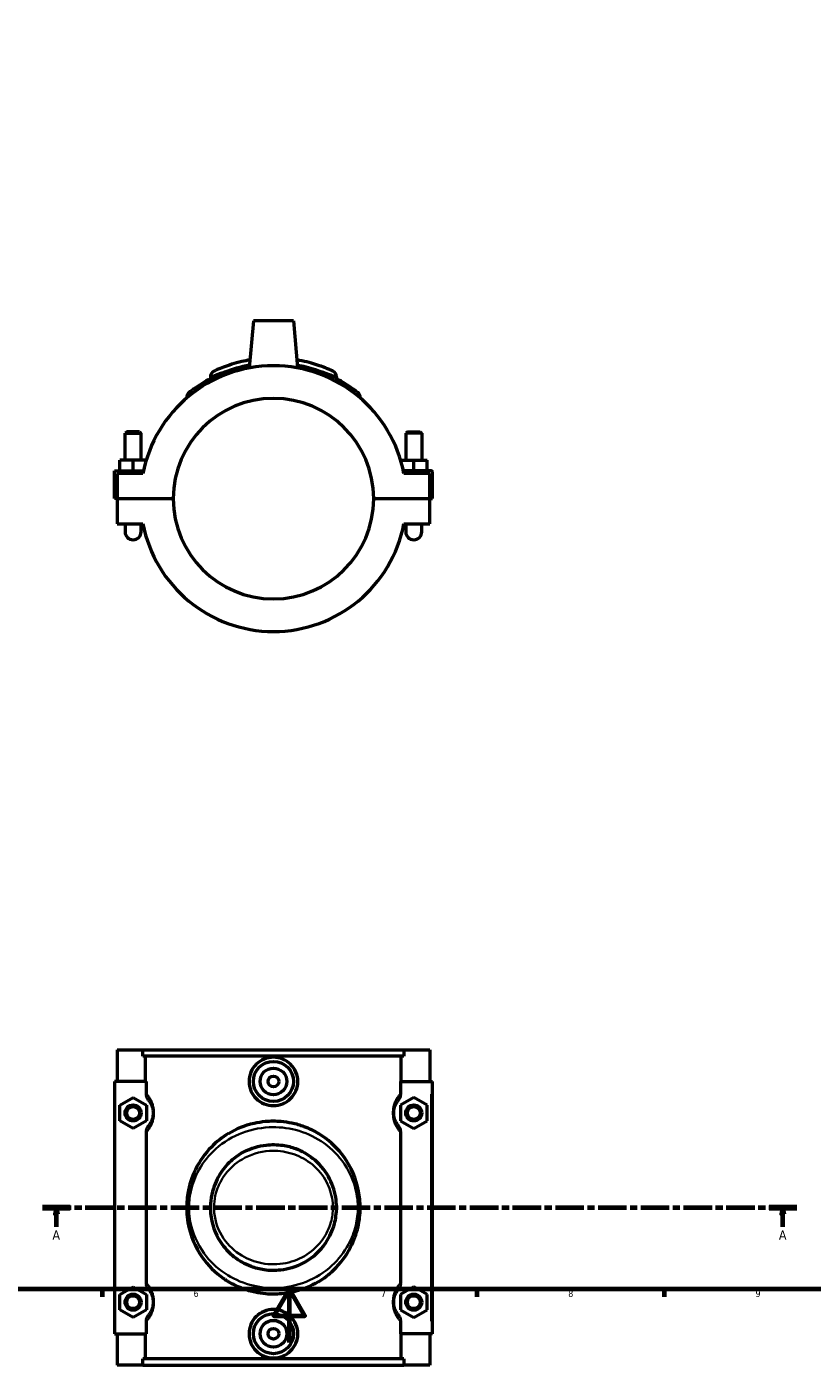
# Model space of a CAD drawing. Header units: millimetres. Extents: x 0 to 900, y -8 to 993.
# Tile 2 of 6: x 322 to 616, y -8 to 492. Entities that reach past the tile are written whole.
import ezdxf

# ---------------------------------------------------------------- set-up
doc = ezdxf.new("R2010")
doc.units = ezdxf.units.MM
doc.linetypes.add('CHAIN', pattern=[0.3543, 0.2362, -0.0295, 0.0591, -0.0295])
for name, color, linetype, lineweight in [('Border (ISO)', 7, 'Continuous', 70), ('Section Line (ISO)', 7, 'CHAIN', 70), ('Visible (ISO)', 7, 'Continuous', 50), ('Visible Narrow (ISO)', 7, 'Continuous', 35)]:
    doc.layers.add(name, color=color, linetype=linetype, lineweight=lineweight)
doc.styles.add('Label Text (ISO)', font='tahoma.ttf')
doc.styles.add('Note Text (ISO)', font='tahoma.ttf')

# ---------------------------------------------------------------- blocks, each defined once
blk = doc.blocks.new('Borders Default Border')
at = {"layer": 'Border (ISO)'}
for p, q in [((350.42, 20), (350.42, 17.1)), ((490.58, 20), (490.58, 17.1)), ((560.67, 20), (560.67, 17.1))]:
    blk.add_line(p, q, dxfattribs=at)
at = {"layer": 'Border (ISO)', "flags": 128}
for points in [[(20, 20), (20, 574), (821, 574), (821, 20), (20, 20)], [(420.5, 0), (420.5, 20), (414.73, 10), (426.27, 10), (420.5, 20)]]:
    blk.add_lwpolyline(points, dxfattribs=at)
at = {"layer": 'Border (ISO)', "color": 232, "true_color": 0xca0064, "char_height": 2.5, "attachment_point": 7, "style": 'Note Text (ISO)'}
for s, insert in [('6', (384.66, 17.05)), ('7', (454.77, 17.1)), ('8', (524.81, 17.04)), ('9', (594.88, 17.05))]:
    blk.add_mtext(s, dxfattribs=dict(at, insert=insert))
blk = doc.blocks.new('2dTransSection0')
at = {"layer": 'Section Line (ISO)', "linetype": 'CHAIN', "ltscale": 45.117649}
blk.add_line((328.16, 50.53), (610.3, 50.53), dxfattribs=at)
at = {"layer": 'Section Line (ISO)', "linetype": 'Continuous', "lineweight": 140}
for p, q in [((328.16, 50.53), (338.55, 50.53)), ((599.91, 50.53), (610.3, 50.53))]:
    blk.add_line(p, q, dxfattribs=at)
at = {"layer": 'Section Line (ISO)', "linetype": 'Continuous'}
for p, q in [((333.36, 50.53), (332.86, 48.03)), ((333.36, 48.03), (333.36, 50.53)), ((333.86, 48.03), (333.36, 50.53)), ((605.11, 50.53), (604.61, 48.03)), ((605.11, 48.03), (605.11, 50.53)), ((605.61, 48.03), (605.11, 50.53)), ((332.86, 48.03), (333.86, 48.03)), ((333.36, 43.32), (333.36, 48.03)), ((604.61, 48.03), (605.61, 48.03)), ((605.11, 43.32), (605.11, 48.03))]:
    blk.add_line(p, q, dxfattribs=at)
at = {"layer": 'Section Line (ISO)', "linetype": 'Continuous', "flags": 128}
for points in [[(333.86, 48.03), (333.36, 50.53), (332.86, 48.03), (333.86, 48.03)], [(605.61, 48.03), (605.11, 50.53), (604.61, 48.03), (605.61, 48.03)]]:
    blk.add_lwpolyline(points, dxfattribs=at)
at = {"layer": 'Section Line (ISO)'}
for points in [[(333.86, 48.03), (333.36, 50.53), (332.86, 48.03), (333.86, 48.03)], [(605.61, 48.03), (605.11, 50.53), (604.61, 48.03), (605.61, 48.03)]]:
    blk.add_solid(points, dxfattribs=at)
at = {"layer": 'Section Line (ISO)', "char_height": 3.5, "attachment_point": 7, "style": 'Label Text (ISO)'}
for insert in [(331.87, 38.53), (603.62, 38.53)]:
    blk.add_mtext('A', dxfattribs=dict(at, insert=insert))

msp = doc.modelspace()

# ---------------------------------------------------------------- linework, layer by layer
at = {"layer": 'Visible (ISO)'}
for p, q in [((407.031, 382.325), (405.491, 364.721)), ((422.031, 382.325), (407.031, 382.325)), ((422.031, 382.325), (423.571, 364.721)), ((390.931, 361.409), (390.931, 360.697)), ((438.131, 361.409), (438.131, 360.697)), ((382.081, 353.658), (382.081, 353.502)), ((446.981, 353.658), (446.981, 353.502)), ((359.631, 340.875), (359.031, 340.275)), ((364.431, 340.875), (359.631, 340.875)), ((364.431, 340.875), (365.031, 340.275)), ((464.631, 340.875), (464.031, 340.275)), ((464.631, 340.875), (469.431, 340.875)), ((469.431, 340.875), (470.031, 340.275)), ((359.031, 340.275), (365.031, 340.275)), ((359.031, 330.2), (359.031, 340.275)), ((365.031, 330.2), (365.031, 340.275)), ((470.031, 340.275), (464.031, 340.275)), ((464.031, 340.275), (464.031, 330.2)), ((470.031, 340.275), (470.031, 330.2)), ((355.031, 326.2), (365.901, 326.2)), ((355.031, 315.875), (355.031, 326.2)), ((357.031, 326.2), (357.031, 330.2)), ((362.031, 330.2), (357.031, 330.2)), ((366.929, 330.2), (362.031, 330.2)), ((362.031, 326.2), (362.031, 330.2)), ((462.133, 330.2), (467.031, 330.2)), ((473.531, 326.2), (463.162, 326.2)), ((467.031, 326.2), (467.031, 330.2)), ((467.031, 330.2), (472.031, 330.2)), ((472.031, 326.2), (472.031, 330.2)), ((474.031, 315.875), (474.031, 325.7)), ((365.698, 325.2), (356.031, 325.2)), ((356.031, 325.2), (356.031, 315.875)), ((473.031, 325.2), (463.364, 325.2)), ((473.031, 315.875), (473.031, 325.2)), ((356.031, 315.875), (355.031, 315.875)), ((356.031, 315.875), (377.031, 315.875)), ((356.031, 315.775), (356.031, 306.45)), ((377.031, 315.775), (356.031, 315.775)), ((359.031, 315.775), (359.031, 315.875)), ((365.031, 315.775), (365.031, 315.875)), ((452.031, 315.875), (473.031, 315.875)), ((473.031, 315.775), (452.031, 315.775)), ((464.031, 315.875), (464.031, 315.775)), ((470.031, 315.875), (470.031, 315.775)), ((473.031, 315.875), (474.031, 315.875)), ((473.031, 306.45), (473.031, 315.775)), ((356.031, 306.45), (365.698, 306.45)), ((359.031, 306.45), (359.031, 303.45)), ((365.031, 303.45), (365.031, 306.45)), ((463.364, 306.45), (473.031, 306.45)), ((464.031, 306.45), (464.031, 303.45)), ((470.031, 303.45), (470.031, 306.45)), ((356.031, 109.529), (356.031, 97.729)), ((356.031, 109.529), (365.698, 109.529)), ((365.698, 109.529), (463.364, 109.529)), ((365.698, 107.169), (365.698, 109.529)), ((463.364, 107.169), (365.698, 107.169)), ((366.691, 97.729), (366.691, 107.169)), ((462.371, 97.729), (462.371, 107.169)), ((463.364, 109.529), (463.364, 107.169)), ((463.364, 109.529), (473.031, 109.529)), ((473.031, 109.529), (473.031, 97.729)), ((366.898, 97.729), (355.031, 97.729)), ((355.031, 97.729), (355.031, 3.329)), ((366.898, 97.729), (366.898, 93.263)), ((462.164, 93.263), (462.164, 97.729)), ((462.164, 97.729), (473.531, 97.729)), ((473.531, 97.729), (474.031, 97.729)), ((474.031, 3.329), (474.031, 97.729)), ((357.031, 88.816), (362.031, 91.702)), ((362.031, 91.702), (367.031, 88.816)), ((467.031, 91.702), (462.031, 88.816)), ((472.031, 88.816), (467.031, 91.702)), ((357.031, 83.042), (357.031, 88.816)), ((367.031, 88.816), (367.031, 83.042)), ((462.031, 88.816), (462.031, 83.042)), ((472.031, 83.042), (472.031, 88.816)), ((362.031, 80.155), (357.031, 83.042)), ((367.031, 83.042), (362.031, 80.155)), ((462.031, 83.042), (467.031, 80.155)), ((467.031, 80.155), (472.031, 83.042)), ((366.898, 78.595), (366.898, 22.463)), ((462.164, 22.463), (462.164, 78.595)), ((357.031, 18.016), (362.031, 20.902)), ((362.031, 20.902), (367.031, 18.016)), ((467.031, 20.902), (462.031, 18.016)), ((472.031, 18.016), (467.031, 20.902)), ((357.031, 12.242), (357.031, 18.016)), ((367.031, 18.016), (367.031, 12.242)), ((462.031, 18.016), (462.031, 12.242)), ((472.031, 12.242), (472.031, 18.016)), ((362.031, 9.355), (357.031, 12.242)), ((367.031, 12.242), (362.031, 9.355)), ((462.031, 12.242), (467.031, 9.355)), ((467.031, 9.355), (472.031, 12.242)), ((366.898, 7.795), (366.898, 3.329)), ((462.164, 3.329), (462.164, 7.795)), ((355.031, 3.329), (366.898, 3.329)), ((356.031, 3.329), (356.031, -8.471)), ((366.691, -6.111), (366.691, 3.329)), ((473.531, 3.329), (462.164, 3.329)), ((462.371, -6.111), (462.371, 3.329)), ((473.031, 3.329), (473.031, -8.471)), ((474.031, 3.329), (473.531, 3.329)), ((365.698, -8.471), (356.031, -8.471)), ((463.364, -6.111), (365.698, -6.111)), ((365.698, -8.471), (365.698, -6.111)), ((365.698, -8.471), (463.364, -8.471)), ((463.364, -6.111), (463.364, -8.471)), ((473.031, -8.471), (463.364, -8.471))]:
    msp.add_line(p, q, dxfattribs=at)
for centre, radius in [((414.531, 97.729), 7.5), ((414.531, 97.729), 5), ((414.531, 97.729), 2), ((362.031, 85.929), 3), ((362.031, 85.929), 2.4), ((467.031, 85.929), 3), ((467.031, 85.929), 2.4), ((362.031, 15.129), 3), ((362.031, 15.129), 2.4), ((467.031, 15.129), 3), ((467.031, 15.129), 2.4), ((414.531, 3.329), 7.5), ((414.531, 3.329), 5), ((414.531, 3.329), 2)]:
    msp.add_circle(centre, radius, dxfattribs=at)
for centre, radius, start, end in [((414.531, 315.825), 49.725, 10.86741, 169.13259), ((393.291, 361.409), 2.36, 114.98307, 180), ((435.771, 361.409), 2.36, 0, 65.01693), ((414.531, 315.825), 37.5, 0.07639, 179.92361), ((384.441, 353.658), 2.36, 128.49643, 180), ((444.621, 353.658), 2.36, 0, 51.50357), ((473.531, 325.7), 0.5, 0, 90), ((414.531, 315.825), 37.5, 180.07639, 359.92361), ((414.531, 315.825), 49.725, 190.86741, 349.13259), ((362.031, 303.45), 3, 180, 0), ((467.031, 303.45), 3, 180, 0)]:
    msp.add_arc(centre, radius, start, end, dxfattribs=at)
for points, knots in [([(405.579, 365.728), (402.239, 365.129), (399.123, 364.217), (393.327, 361.993), (390.713, 360.649), (386.055, 357.878), (384.242, 356.496), (383.203, 355.689), (383.055, 355.571), (382.981, 355.512), (382.972, 355.505), (382.972, 355.505)], [16.122104, 16.122104, 16.122104, 16.122104, 17.1757034, 17.1757034, 18.3362535, 18.3362535, 19.7461911, 19.7461911, 20.1600828, 20.1600828, 20.2877184, 20.2877184, 20.2877184, 20.2877184]), ([(405.756, 367.737), (404.694, 367.558), (403.671, 367.352), (399.966, 366.498), (397.635, 365.725), (393.953, 364.331), (392.727, 363.749), (392.327, 363.564), (392.295, 363.55), (392.296, 363.55)], [4.538575, 4.538575, 4.538575, 4.538575, 4.8970023, 4.8970023, 5.905388, 5.905388, 7.013485, 7.013485, 7.2253578, 7.2253578, 7.2253578, 7.2253578]), ([(436.768, 363.549), (436.768, 363.549), (436.516, 363.668), (435.391, 364.171), (434.361, 364.619), (431.41, 365.725), (429.364, 366.401), (425.833, 367.261), (424.598, 367.519), (423.306, 367.737)], [0, 0, 0, 0, 0.5902194, 0.5902194, 1.3536154, 1.3536154, 2.2504637, 2.2504637, 2.6867902, 2.6867902, 2.6867902, 2.6867902]), ([(446.09, 355.505), (446.09, 355.505), (445.823, 355.721), (444.713, 356.569), (443.787, 357.258), (440.982, 359.121), (438.891, 360.375), (433.634, 362.888), (430.364, 364.135), (425.671, 365.298), (424.587, 365.529), (423.481, 365.726)], [10.1438577, 10.1438577, 10.1438577, 10.1438577, 10.8457612, 10.8457612, 11.6625042, 11.6625042, 12.7537902, 12.7537902, 13.9607864, 13.9607864, 14.3094377, 14.3094377, 14.3094377, 14.3094377]), ([(423.66, 97.729), (423.66, 96.583), (423.427, 95.365), (422.488, 93.129), (421.781, 92.112), (420.159, 90.512), (419.135, 89.82), (416.893, 88.902), (415.674, 88.676), (413.388, 88.676), (412.169, 88.902), (409.927, 89.82), (408.903, 90.512), (407.281, 92.112), (406.575, 93.129), (405.636, 95.365), (405.403, 96.583), (405.403, 98.874), (405.636, 100.093), (406.575, 102.328), (407.281, 103.345), (408.903, 104.946), (409.927, 105.638), (412.169, 106.556), (413.388, 106.782), (415.674, 106.782), (416.893, 106.556), (419.135, 105.638), (420.159, 104.946), (421.781, 103.345), (422.488, 102.328), (423.427, 100.093), (423.66, 98.874), (423.66, 97.729)], [0, 0, 0, 0, 0.3436512, 0.3436512, 0.6873025, 0.6873025, 1.0302716, 1.0302716, 1.3732407, 1.3732407, 1.7162099, 1.7162099, 2.059179, 2.059179, 2.4028303, 2.4028303, 2.7464815, 2.7464815, 3.0901327, 3.0901327, 3.433784, 3.433784, 3.7767531, 3.7767531, 4.1197222, 4.1197222, 4.4626914, 4.4626914, 4.8056605, 4.8056605, 5.1493117, 5.1493117, 5.492963, 5.492963, 5.492963, 5.492963]), ([(366.898, 93.263), (366.898, 92.79), (366.985, 92.321), (367.311, 91.44), (367.545, 91.034), (367.839, 90.674)], [-0.2816649, -0.2816649, -0.2816649, -0.2816649, -0.13959104, -0.13959104, 0, 0, 0, 0]), ([(367.839, 90.674), (367.936, 90.556), (368.04, 90.421), (368.312, 90.037), (368.488, 89.763), (368.803, 89.166), (368.941, 88.867), (369.182, 88.215), (369.286, 87.871), (369.429, 87.196), (369.478, 86.88), (369.522, 86.347), (369.531, 86.138), (369.531, 85.929), (369.531, 85.719), (369.522, 85.51), (369.478, 84.977), (369.429, 84.662), (369.286, 83.987), (369.182, 83.643), (368.941, 82.99), (368.803, 82.692), (368.488, 82.094), (368.312, 81.821), (368.04, 81.437), (367.936, 81.302), (367.839, 81.184)], [0.493217, 0.493217, 0.493217, 0.493217, 0.6891432, 0.6891432, 0.9778928, 0.9778928, 1.2006697, 1.2006697, 1.396602, 1.396602, 1.5473192, 1.5473192, 1.6415174, 1.6415174, 1.6415174, 1.7357156, 1.7357156, 1.8864328, 1.8864328, 2.0823651, 2.0823651, 2.305142, 2.305142, 2.5938916, 2.5938916, 2.7898178, 2.7898178, 2.7898178, 2.7898178]), ([(461.223, 81.184), (461.126, 81.302), (461.022, 81.437), (460.75, 81.821), (460.574, 82.094), (460.259, 82.692), (460.121, 82.99), (459.881, 83.643), (459.777, 83.987), (459.633, 84.662), (459.585, 84.977), (459.54, 85.51), (459.531, 85.719), (459.531, 85.929), (459.531, 86.138), (459.54, 86.347), (459.585, 86.88), (459.633, 87.196), (459.777, 87.871), (459.881, 88.215), (460.121, 88.867), (460.259, 89.166), (460.574, 89.763), (460.75, 90.037), (461.022, 90.421), (461.126, 90.556), (461.223, 90.674)], [0.4932159, 0.4932159, 0.4932159, 0.4932159, 0.6891423, 0.6891423, 0.9778921, 0.9778921, 1.2006686, 1.2006686, 1.396601, 1.396601, 1.5473181, 1.5473181, 1.6415164, 1.6415164, 1.6415164, 1.7357146, 1.7357146, 1.8864318, 1.8864318, 2.0823641, 2.0823641, 2.3051406, 2.3051406, 2.5938904, 2.5938904, 2.7898168, 2.7898168, 2.7898168, 2.7898168]), ([(461.223, 90.674), (461.518, 91.035), (461.753, 91.442), (462.078, 92.323), (462.164, 92.791), (462.164, 93.263)], [-0.28134169, -0.28134169, -0.28134169, -0.28134169, -0.14162335, -0.14162335, 0, 0, 0, 0]), ([(367.839, 81.184), (367.544, 80.823), (367.31, 80.415), (366.984, 79.535), (366.898, 79.067), (366.898, 78.595)], [-0.28134169, -0.28134169, -0.28134169, -0.28134169, -0.14162335, -0.14162335, 0, 0, 0, 0]), ([(397.679, 78.26), (400.599, 80.034), (403.834, 81.355), (408.676, 82.449), (410.086, 82.673), (412.482, 82.894), (413.457, 82.94), (415.397, 82.946), (416.36, 82.906), (418.688, 82.708), (420.042, 82.507), (422.932, 81.892), (424.451, 81.449), (427.844, 80.188), (429.67, 79.301), (431.384, 78.26)], [0, 0, 0, 0, 1.0747139, 1.0747139, 1.5054144, 1.5054144, 1.7983133, 1.7983133, 2.0876222, 2.0876222, 2.5003422, 2.5003422, 2.9828971, 2.9828971, 3.6135482, 3.6135482, 3.6135482, 3.6135482]), ([(462.164, 78.595), (462.164, 79.068), (462.078, 79.537), (461.752, 80.417), (461.517, 80.823), (461.223, 81.184)], [-0.2816649, -0.2816649, -0.2816649, -0.2816649, -0.13959104, -0.13959104, 0, 0, 0, 0]), ([(397.679, 78.26), (395.333, 76.834), (393.197, 75.129), (388.889, 70.715), (386.87, 67.856), (384.003, 61.944), (383.037, 58.96), (382.158, 53.669), (382.018, 51.431), (382.166, 47.782), (382.319, 46.363), (383.387, 40.218), (385.251, 35.802), (390.041, 28.905), (392.729, 26.193), (396.446, 23.576), (397.055, 23.177), (397.679, 22.798)], [-23.6201923, -23.6201923, -23.6201923, -23.6201923, -22.7909686, -22.7909686, -21.7274109, -21.7274109, -20.8053301, -20.8053301, -20.1600828, -20.1600828, -19.7461911, -19.7461911, -18.3362535, -18.3362535, -17.1757034, -17.1757034, -16.9552036, -16.9552036, -16.9552036, -16.9552036]), ([(446.981, 50.529), (446.981, 52.604), (446.78, 54.677), (445.486, 61.368), (443.579, 65.694), (438.738, 72.467), (436.028, 75.133), (432.398, 77.624), (431.896, 77.948), (431.384, 78.26)], [-30.431573, -30.431573, -30.431573, -30.431573, -29.8301446, -29.8301446, -28.43515, -28.43515, -27.2799793, -27.2799793, -27.0990578, -27.0990578, -27.0990578, -27.0990578]), ([(399.769, 68.942), (402.076, 70.791), (404.734, 72.197), (408.989, 73.486), (410.397, 73.777), (412.833, 74.054), (413.844, 74.104), (415.923, 74.076), (416.985, 73.991), (419.695, 73.589), (421.313, 73.171), (425.209, 71.714), (427.374, 70.481), (429.294, 68.942)], [0, 0, 0, 0, 0.9118004, 0.9118004, 1.3442451, 1.3442451, 1.6477179, 1.6477179, 1.9673703, 1.9673703, 2.4708106, 2.4708106, 3.2292651, 3.2292651, 3.2292651, 3.2292651]), ([(399.769, 68.942), (398.094, 67.599), (396.607, 66.031), (393.926, 62.294), (392.802, 60.067), (391.092, 54.707), (390.739, 51.486), (391.39, 44.516), (392.691, 40.829), (396.107, 35.567), (397.809, 33.688), (399.769, 32.116)], [-9.2875062, -9.2875062, -9.2875062, -9.2875062, -8.6532441, -8.6532441, -7.9291635, -7.9291635, -7.013485, -7.013485, -5.905388, -5.905388, -5.1632128, -5.1632128, -5.1632128, -5.1632128]), ([(438.131, 50.529), (438.131, 51.825), (438.024, 53.121), (437.358, 57.133), (436.419, 59.768), (433.596, 64.76), (431.629, 67.07), (429.294, 68.942)], [-14.4507321, -14.4507321, -14.4507321, -14.4507321, -14.0763635, -14.0763635, -13.272575, -13.272575, -12.3885735, -12.3885735, -12.3885735, -12.3885735]), ([(429.294, 32.116), (431.165, 33.616), (432.8, 35.397), (435.577, 39.541), (436.67, 41.943), (437.863, 46.443), (438.131, 48.485), (438.131, 50.529)], [-2.0621471, -2.0621471, -2.0621471, -2.0621471, -1.3536154, -1.3536154, -0.5902194, -0.5902194, 0, 0, 0, 0]), ([(431.384, 22.798), (433.428, 24.04), (435.313, 25.495), (439.579, 29.594), (441.729, 32.466), (444.613, 38.064), (445.566, 40.65), (446.707, 45.688), (446.981, 48.107), (446.981, 50.529)], [-13.4763375, -13.4763375, -13.4763375, -13.4763375, -12.7537902, -12.7537902, -11.6625042, -11.6625042, -10.8457612, -10.8457612, -10.1438577, -10.1438577, -10.1438577, -10.1438577]), ([(429.294, 32.116), (426.986, 30.266), (424.328, 28.86), (420.073, 27.572), (418.665, 27.281), (416.229, 27.004), (415.218, 26.953), (413.139, 26.981), (412.077, 27.067), (409.367, 27.469), (407.749, 27.887), (403.854, 29.343), (401.689, 30.577), (399.769, 32.116)], [0, 0, 0, 0, 0.9117962, 0.9117962, 1.3442539, 1.3442539, 1.6477245, 1.6477245, 1.9673795, 1.9673795, 2.4708032, 2.4708032, 3.2292651, 3.2292651, 3.2292651, 3.2292651]), ([(366.898, 22.463), (366.898, 21.99), (366.985, 21.521), (367.311, 20.64), (367.545, 20.234), (367.839, 19.874)], [-0.2816649, -0.2816649, -0.2816649, -0.2816649, -0.13959104, -0.13959104, 0, 0, 0, 0]), ([(431.384, 22.798), (428.463, 21.023), (425.229, 19.703), (420.387, 18.608), (418.977, 18.385), (416.58, 18.164), (415.606, 18.118), (413.665, 18.112), (412.702, 18.151), (410.375, 18.349), (409.021, 18.55), (406.13, 19.166), (404.611, 19.609), (401.219, 20.869), (399.392, 21.757), (397.679, 22.798)], [0, 0, 0, 0, 1.0746983, 1.0746983, 1.5054048, 1.5054048, 1.7983052, 1.7983052, 2.0876127, 2.0876127, 2.5003244, 2.5003244, 2.9828652, 2.9828652, 3.6135481, 3.6135481, 3.6135481, 3.6135481]), ([(461.223, 19.874), (461.518, 20.235), (461.753, 20.642), (462.078, 21.523), (462.164, 21.991), (462.164, 22.463)], [-0.28134169, -0.28134169, -0.28134169, -0.28134169, -0.14162335, -0.14162335, 0, 0, 0, 0]), ([(367.839, 19.874), (367.936, 19.756), (368.04, 19.621), (368.312, 19.237), (368.488, 18.963), (368.803, 18.366), (368.941, 18.067), (369.182, 17.415), (369.286, 17.071), (369.429, 16.396), (369.478, 16.08), (369.522, 15.547), (369.531, 15.338), (369.531, 15.129), (369.531, 14.919), (369.522, 14.71), (369.478, 14.177), (369.429, 13.862), (369.286, 13.187), (369.182, 12.843), (368.941, 12.19), (368.803, 11.892), (368.488, 11.294), (368.312, 11.021), (368.04, 10.637), (367.936, 10.502), (367.839, 10.384)], [0.493217, 0.493217, 0.493217, 0.493217, 0.6891433, 0.6891433, 0.977893, 0.977893, 1.2006697, 1.2006697, 1.396602, 1.396602, 1.5473192, 1.5473192, 1.6415174, 1.6415174, 1.6415174, 1.7357156, 1.7357156, 1.8864328, 1.8864328, 2.0823651, 2.0823651, 2.3051418, 2.3051418, 2.5938915, 2.5938915, 2.7898178, 2.7898178, 2.7898178, 2.7898178]), ([(461.223, 10.384), (461.126, 10.502), (461.022, 10.637), (460.75, 11.021), (460.574, 11.294), (460.259, 11.892), (460.121, 12.19), (459.881, 12.843), (459.777, 13.187), (459.633, 13.862), (459.585, 14.177), (459.54, 14.71), (459.531, 14.919), (459.531, 15.129), (459.531, 15.338), (459.54, 15.547), (459.585, 16.08), (459.633, 16.396), (459.777, 17.071), (459.881, 17.415), (460.121, 18.067), (460.259, 18.366), (460.574, 18.963), (460.75, 19.237), (461.022, 19.621), (461.126, 19.756), (461.223, 19.874)], [0.4929488, 0.4929488, 0.4929488, 0.4929488, 0.6888779, 0.6888779, 0.9776284, 0.9776284, 1.2004014, 1.2004014, 1.3963337, 1.3963337, 1.5470509, 1.5470509, 1.6412491, 1.6412491, 1.6412491, 1.7354474, 1.7354474, 1.8861645, 1.8861645, 2.0820968, 2.0820968, 2.3048698, 2.3048698, 2.5936204, 2.5936204, 2.7895494, 2.7895494, 2.7895494, 2.7895494]), ([(367.839, 10.384), (367.544, 10.023), (367.31, 9.615), (366.984, 8.735), (366.898, 8.267), (366.898, 7.795)], [-0.28134169, -0.28134169, -0.28134169, -0.28134169, -0.14162335, -0.14162335, 0, 0, 0, 0]), ([(423.66, 3.329), (423.66, 2.183), (423.427, 0.965), (422.488, -1.271), (421.781, -2.288), (420.159, -3.888), (419.135, -4.58), (416.893, -5.498), (415.674, -5.724), (413.388, -5.724), (412.169, -5.498), (409.927, -4.58), (408.903, -3.888), (407.281, -2.288), (406.575, -1.271), (405.636, 0.965), (405.403, 2.183), (405.403, 3.329), (405.403, 4.474), (405.636, 5.693), (406.575, 7.928), (407.281, 8.945), (408.903, 10.546), (409.927, 11.238), (412.169, 12.156), (413.388, 12.382), (415.674, 12.382), (416.893, 12.156), (419.135, 11.238), (420.159, 10.546), (421.781, 8.945), (422.488, 7.928), (423.427, 5.693), (423.66, 4.474), (423.66, 3.329)], [2.7464815, 2.7464815, 2.7464815, 2.7464815, 3.0901327, 3.0901327, 3.433784, 3.433784, 3.7767531, 3.7767531, 4.1197222, 4.1197222, 4.4626914, 4.4626914, 4.8056605, 4.8056605, 5.1493117, 5.1493117, 5.492963, 5.492963, 5.492963, 5.8366142, 5.8366142, 6.1802655, 6.1802655, 6.5232346, 6.5232346, 6.8662037, 6.8662037, 7.2091729, 7.2091729, 7.552142, 7.552142, 7.8957932, 7.8957932, 8.2394445, 8.2394445, 8.2394445, 8.2394445]), ([(462.164, 7.795), (462.164, 8.268), (462.078, 8.737), (461.752, 9.617), (461.517, 10.023), (461.223, 10.384)], [-0.2816649, -0.2816649, -0.2816649, -0.2816649, -0.13959104, -0.13959104, 0, 0, 0, 0])]:
    msp.add_open_spline(points, degree=3, knots=knots, dxfattribs=at)
at = {"layer": 'Visible Narrow (ISO)'}
for p, q in [((473.531, 93.009), (473.531, 8.049)), ((436.888, 50.529), (438.127, 50.529)), ((446.172, 50.529), (446.979, 50.529))]:
    msp.add_line(p, q, dxfattribs=at)
for centre, start, end in [((435.771, 361.409), 3.25085, 61.76609), ((444.621, 353.658), 2.57518, 48.92839)]:
    msp.add_arc(centre, 2.36, start, end, dxfattribs=at)
for points, knots in [([(390.956, 361.42), (390.973, 361.427), (390.999, 361.438), (391.39, 361.601), (392.691, 362.156), (395.917, 363.256), (397.342, 363.7), (398.967, 364.125)], [-7.1222505, -7.1222505, -7.1222505, -7.1222505, -7.013485, -7.013485, -5.905388, -5.905388, -5.26632, -5.26632, -5.26632, -5.26632]), ([(430.095, 364.125), (431.635, 363.723), (432.995, 363.303), (435.577, 362.432), (436.67, 362.004), (437.772, 361.56), (438.03, 361.452), (438.107, 361.42)], [-1.9590397, -1.9590397, -1.9590397, -1.9590397, -1.3536154, -1.3536154, -0.5902194, -0.5902194, -0.1031074, -0.1031074, -0.1031074, -0.1031074]), ([(382.085, 353.661), (382.089, 353.664), (382.097, 353.669), (382.166, 353.721), (382.319, 353.833), (382.747, 354.142), (382.987, 354.313), (383.275, 354.514)], [-20.24247843, -20.24247843, -20.24247843, -20.24247843, -20.16008281, -20.16008281, -19.74619111, -19.74619111, -19.42815914, -19.42815914, -19.42815914, -19.42815914]), ([(445.786, 354.513), (445.93, 354.414), (446.061, 354.322), (446.673, 353.888), (446.945, 353.685), (446.978, 353.661)], [-11.00341711, -11.00341711, -11.00341711, -11.00341711, -10.84576117, -10.84576117, -10.18909762, -10.18909762, -10.18909762, -10.18909762]), ([(367.189, 78.919), (367.318, 79.069), (367.456, 79.236), (367.863, 79.767), (368.149, 80.177), (368.66, 81.073), (368.885, 81.521), (369.276, 82.5), (369.445, 83.016), (369.678, 84.028), (369.757, 84.502), (369.829, 85.301), (369.844, 85.615), (369.844, 85.929), (369.844, 86.243), (369.829, 86.557), (369.757, 87.356), (369.678, 87.83), (369.445, 88.842), (369.276, 89.358), (368.885, 90.337), (368.66, 90.785), (368.149, 91.681), (367.863, 92.091), (367.456, 92.621), (367.318, 92.788), (367.189, 92.939)], [-2.7512835, -2.7512835, -2.7512835, -2.7512835, -2.5938916, -2.5938916, -2.305142, -2.305142, -2.0823651, -2.0823651, -1.8864328, -1.8864328, -1.7357156, -1.7357156, -1.6415174, -1.6415174, -1.6415174, -1.5473192, -1.5473192, -1.396602, -1.396602, -1.2006697, -1.2006697, -0.9778928, -0.9778928, -0.6891432, -0.6891432, -0.5317513, -0.5317513, -0.5317513, -0.5317513]), ([(461.874, 92.939), (461.744, 92.788), (461.607, 92.621), (461.199, 92.091), (460.914, 91.681), (460.402, 90.785), (460.177, 90.337), (459.787, 89.358), (459.617, 88.842), (459.384, 87.83), (459.305, 87.356), (459.233, 86.557), (459.219, 86.243), (459.219, 85.929), (459.219, 85.615), (459.233, 85.301), (459.305, 84.502), (459.384, 84.028), (459.617, 83.016), (459.787, 82.5), (460.177, 81.521), (460.402, 81.073), (460.914, 80.177), (461.199, 79.767), (461.607, 79.236), (461.744, 79.069), (461.874, 78.919)], [-2.7512824, -2.7512824, -2.7512824, -2.7512824, -2.5938904, -2.5938904, -2.3051406, -2.3051406, -2.0823641, -2.0823641, -1.8864318, -1.8864318, -1.7357146, -1.7357146, -1.6415164, -1.6415164, -1.6415164, -1.5473181, -1.5473181, -1.396601, -1.396601, -1.2006686, -1.2006686, -0.9778921, -0.9778921, -0.6891423, -0.6891423, -0.5317503, -0.5317503, -0.5317503, -0.5317503]), ([(446.09, 50.529), (446.09, 48.283), (445.823, 46.04), (444.713, 41.368), (443.787, 38.971), (440.982, 33.78), (438.891, 31.116), (433.634, 26.301), (430.364, 24.229), (423.258, 21.391), (419.454, 20.581), (412.254, 20.348), (408.883, 20.757), (402.32, 22.579), (399.159, 24.049), (393.327, 27.963), (390.713, 30.477), (386.055, 36.873), (384.242, 40.968), (383.203, 46.666), (383.055, 47.982), (382.91, 51.366), (383.047, 53.44), (383.902, 58.347), (384.841, 61.114), (387.629, 66.596), (389.593, 69.247), (394.689, 74.225), (397.974, 76.433), (405.151, 79.489), (409.006, 80.389), (416.263, 80.742), (419.634, 80.389), (426.283, 78.664), (429.522, 77.214), (435.437, 73.344), (438.073, 70.871), (442.781, 64.591), (444.636, 60.579), (445.895, 54.376), (446.09, 52.453), (446.09, 50.529)], [10.1438577, 10.1438577, 10.1438577, 10.1438577, 10.8457612, 10.8457612, 11.6625042, 11.6625042, 12.7537902, 12.7537902, 13.9607864, 13.9607864, 15.1091694, 15.1091694, 16.1084635, 16.1084635, 17.1757034, 17.1757034, 18.3362535, 18.3362535, 19.7461911, 19.7461911, 20.1600828, 20.1600828, 20.8053301, 20.8053301, 21.7274109, 21.7274109, 22.7909686, 22.7909686, 24.0295129, 24.0295129, 25.2000318, 25.2000318, 26.1964742, 26.1964742, 27.2799793, 27.2799793, 28.43515, 28.43515, 29.8301446, 29.8301446, 30.431573, 30.431573, 30.431573, 30.431573]), ([(436.768, 50.529), (436.768, 48.69), (436.516, 46.852), (435.391, 42.802), (434.361, 40.64), (431.41, 36.433), (429.364, 34.47), (424.661, 31.431), (422.012, 30.342), (416.25, 29.154), (413.125, 29.133), (407.491, 30.216), (404.957, 31.19), (399.966, 34.186), (397.635, 36.382), (393.953, 41.799), (392.727, 45.117), (392.113, 51.39), (392.446, 54.289), (394.057, 59.114), (395.117, 61.117), (398.159, 65.168), (400.313, 67.096), (405.842, 70.378), (409.399, 71.488), (415.802, 71.898), (418.596, 71.575), (423.772, 70.017), (426.16, 68.808), (430.529, 65.54), (432.453, 63.408), (435.154, 58.844), (436.039, 56.473), (436.667, 52.862), (436.768, 51.695), (436.768, 50.529)], [0, 0, 0, 0, 0.5902194, 0.5902194, 1.3536154, 1.3536154, 2.2504637, 2.2504637, 3.129245, 3.129245, 4.0644548, 4.0644548, 4.8970023, 4.8970023, 5.905388, 5.905388, 7.013485, 7.013485, 7.9291635, 7.9291635, 8.6532441, 8.6532441, 9.5652161, 9.5652161, 10.6861501, 10.6861501, 11.5333205, 11.5333205, 12.3621188, 12.3621188, 13.272575, 13.272575, 14.0763635, 14.0763635, 14.4507321, 14.4507321, 14.4507321, 14.4507321]), ([(367.189, 8.119), (367.318, 8.269), (367.456, 8.436), (367.863, 8.967), (368.149, 9.377), (368.66, 10.273), (368.885, 10.721), (369.276, 11.7), (369.445, 12.216), (369.678, 13.228), (369.757, 13.702), (369.829, 14.501), (369.844, 14.815), (369.844, 15.129), (369.844, 15.443), (369.829, 15.757), (369.757, 16.556), (369.678, 17.03), (369.445, 18.042), (369.276, 18.558), (368.885, 19.537), (368.66, 19.985), (368.149, 20.881), (367.863, 21.291), (367.456, 21.821), (367.318, 21.988), (367.189, 22.139)], [-2.7512835, -2.7512835, -2.7512835, -2.7512835, -2.5938915, -2.5938915, -2.3051418, -2.3051418, -2.0823651, -2.0823651, -1.8864328, -1.8864328, -1.7357156, -1.7357156, -1.6415174, -1.6415174, -1.6415174, -1.5473192, -1.5473192, -1.396602, -1.396602, -1.2006697, -1.2006697, -0.977893, -0.977893, -0.6891433, -0.6891433, -0.5317513, -0.5317513, -0.5317513, -0.5317513]), ([(461.874, 22.139), (461.744, 21.988), (461.607, 21.821), (461.199, 21.291), (460.914, 20.881), (460.402, 19.985), (460.177, 19.537), (459.787, 18.558), (459.617, 18.042), (459.384, 17.03), (459.305, 16.556), (459.233, 15.757), (459.219, 15.443), (459.219, 15.129), (459.219, 14.815), (459.233, 14.501), (459.305, 13.702), (459.384, 13.228), (459.617, 12.216), (459.787, 11.7), (460.177, 10.721), (460.402, 10.273), (460.914, 9.377), (461.199, 8.967), (461.607, 8.436), (461.744, 8.269), (461.874, 8.119)], [-2.7510152, -2.7510152, -2.7510152, -2.7510152, -2.5936204, -2.5936204, -2.3048698, -2.3048698, -2.0820968, -2.0820968, -1.8861645, -1.8861645, -1.7354474, -1.7354474, -1.6412491, -1.6412491, -1.6412491, -1.5470509, -1.5470509, -1.3963337, -1.3963337, -1.2004014, -1.2004014, -0.9776284, -0.9776284, -0.6888779, -0.6888779, -0.5314831, -0.5314831, -0.5314831, -0.5314831])]:
    msp.add_open_spline(points, degree=3, knots=knots, dxfattribs=at)

# ---------------------------------------------------------------- block references
msp.add_blockref('Borders Default Border', (0, 0))
at = {"layer": 'Section Line (ISO)'}
msp.add_blockref('2dTransSection0', (0, 0), dxfattribs=at)

doc.saveas('drawing.dxf')
